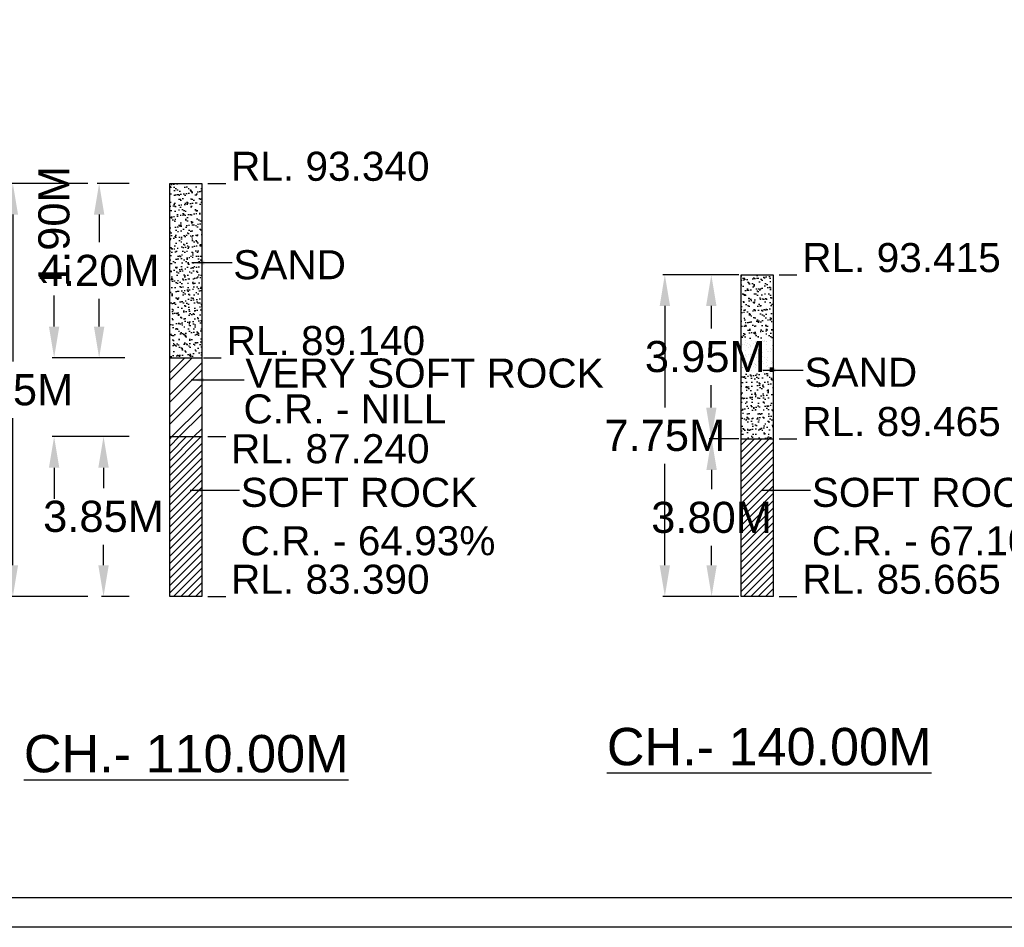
# Model space of a CAD drawing. Header units: inches. Extents: x 4599583 to 15517275, y 2817812 to 28133222499.
# Tile 68 of 95: x 5072989 to 5096717, y 28133006016 to 28133027884. Entities that reach past the tile are written whole.
import ezdxf

# ---------------------------------------------------------------- set-up
doc = ezdxf.new("R2010")
doc.units = ezdxf.units.IN
doc.header["$MEASUREMENT"] = 0
doc.linetypes.add('CENTER', pattern=[2, 1.25, -0.25, 0.25, -0.25])
for name, color, linetype in [('CENTER', 3, 'CENTER'), ('CHNGE', 31, 'Continuous'), ('DRG', 210, 'Continuous'), ('text', 7, 'Continuous')]:
    doc.layers.add(name, color=color, linetype=linetype)
doc.styles.add('ROMANS', font='arial.ttf')
doc.styles.get("Standard").update_dxf_attribs({"font": 'arial.ttf'})
doc.dimstyles.new('SANJAY', dxfattribs={"dimscale": 2.755, "dimtxt": 20000000001.9985, "dimasz": 42.0275, "dimexe": 15.388, "dimexo": 15.5775, "dimgap": 1.7375, "dimtad": 0, "dimtih": 1, "dimtoh": 1, "dimdec": 0, "dimzin": 0, "dimdsep": 46, "dimtxsty": 'Standard', "dimcen": 4000, "dimclrd": 3, "dimclre": 6, "dimclrt": 1, "dimadec": 0, "dimazin": 0, "dimtfac": 1, "dimtdec": 0, "dimtofl": 0, "dimtmove": 0, "dimatfit": 3, "dimfxl": 1, "dimtolj": 1, "dimtzin": 0, "dimarcsym": 0})
doc.dimstyles.new('Standard$0', dxfattribs={"dimtxt": 60, "dimasz": 60, "dimexe": 60, "dimexo": 60, "dimgap": 25, "dimtad": 0, "dimtih": 1, "dimtoh": 1, "dimlfac": -0.001, "dimzin": 0, "dimdsep": 46, "dimtxsty": 'ROMANS', "dimcen": 30, "dimclrd": 256, "dimclre": 256, "dimclrt": 4, "dimadec": 0, "dimazin": 0, "dimtfac": 1, "dimtix": 1, "dimtofl": 0, "dimtmove": 0, "dimatfit": 0, "dimfxl": 1, "dimtolj": 1, "dimtzin": 0, "dimlwd": -1, "dimlwe": -1, "dimarcsym": 0})
pattern_1 = [(37.5, (4790685.17, 28133439912.46), (-6.299336, 192.682377), [0, -152, 0, -170, 0, -162.5]), (7.5, (4790685.17, 28133439912.46), (176.97767, 282.21461), [0, -82, 0, -137, 0, -52.5]), (327.5, (4790562.17, 28133439912.46), (311.414186, 0.565905), [0, -50, 0, -180, 0, -235]), (317.5, (4790562.17, 28133439912.46), (300.61266, 87.76756), [0, -25, 0, -118, 0, -135])]
pattern_2 = [(45, (4790685.17, 28133439912.46), (-88.388348, 88.388348), [])]
pattern_3 = [(37.5, (4759452.38, 28133439912.46), (-6.299336, 192.682377), [0, -152, 0, -170, 0, -162.5]), (7.5, (4759452.38, 28133439912.46), (176.97767, 282.21461), [0, -82, 0, -137, 0, -52.5]), (327.5, (4759329.38, 28133439912.46), (311.414186, 0.565905), [0, -50, 0, -180, 0, -235]), (317.5, (4759329.38, 28133439912.46), (300.61266, 87.76756), [0, -25, 0, -118, 0, -135])]
pattern_4 = [(45, (4759452.38, 28133439912.46), (-265.16504, 265.16504), []), (45, (4759629.15, 28133439912.46), (-265.16504, 265.16504), [])]
pattern_5 = [(45, (4759452.38, 28133439912.46), (-88.388348, 88.388348), [])]

# ---------------------------------------------------------------- blocks, each defined once
blk = doc.blocks.new('*D48')
at = {"layer": 'Defpoints', "color": 0, "transparency": 16777216}
for p in [(5089663, 28133017788), (5090372, 28133017788), (5090372, 28133013988)]:
    blk.add_point(p, dxfattribs=at)
at = {"layer": 'DRG', "color": 4, "lineweight": -2, "transparency": 16777216}
for p, q in [((5090322, 28133017788), (5089613, 28133017788)), ((5089663, 28133017038), (5089663, 28133016571)), ((5089663, 28133014738), (5089663, 28133015205)), ((5090322, 28133013988), (5089613, 28133013988))]:
    blk.add_line(p, q, dxfattribs=at)
at = {"layer": 'DRG', "color": 4, "transparency": 16777216}
for points in [[(5089538, 28133017038), (5089788, 28133017038), (5089663, 28133017788)], [(5089538, 28133014738), (5089788, 28133014738), (5089663, 28133013988)]]:
    blk.add_solid(points, dxfattribs=at)
at = {"layer": 'DRG', "color": 6, "transparency": 16777216, "insert": (5089663, 28133015888), "char_height": 750, "attachment_point": 5, "style": 'ROMANS'}
blk.add_mtext('\\A1;3.80M', dxfattribs=at)
blk = doc.blocks.new('*D49')
at = {"layer": 'Defpoints', "color": 0, "transparency": 16777216}
for p in [(5089656, 28133021738), (5090372, 28133021738), (5090372, 28133017788)]:
    blk.add_point(p, dxfattribs=at)
at = {"layer": 'DRG', "color": 4, "lineweight": -2, "transparency": 16777216}
for p, q in [((5090322, 28133021738), (5089606, 28133021738)), ((5089656, 28133020988), (5089656, 28133020446)), ((5089656, 28133018538), (5089656, 28133019080)), ((5090322, 28133017788), (5089606, 28133017788))]:
    blk.add_line(p, q, dxfattribs=at)
at = {"layer": 'DRG', "color": 4, "transparency": 16777216}
for points in [[(5089531, 28133020988), (5089781, 28133020988), (5089656, 28133021738)], [(5089531, 28133018538), (5089781, 28133018538), (5089656, 28133017788)]]:
    blk.add_solid(points, dxfattribs=at)
at = {"layer": 'DRG', "color": 6, "transparency": 16777216, "insert": (5089656, 28133019763), "char_height": 750, "attachment_point": 5, "style": 'ROMANS'}
blk.add_mtext('\\A1;3.95M.', dxfattribs=at)
blk = doc.blocks.new('*D50')
at = {"layer": 'Defpoints', "color": 0, "transparency": 16777216}
for p in [(5088536, 28133021738), (5090372, 28133021738), (5090372, 28133013988)]:
    blk.add_point(p, dxfattribs=at)
at = {"layer": 'DRG', "color": 4, "lineweight": -2, "transparency": 16777216}
for p, q in [((5090322, 28133021738), (5088486, 28133021738)), ((5088536, 28133020988), (5088536, 28133018544)), ((5088536, 28133014738), (5088536, 28133017181)), ((5090322, 28133013988), (5088486, 28133013988))]:
    blk.add_line(p, q, dxfattribs=at)
at = {"layer": 'DRG', "color": 4, "transparency": 16777216}
for points in [[(5088411, 28133020988), (5088661, 28133020988), (5088536, 28133021738)], [(5088411, 28133014738), (5088661, 28133014738), (5088536, 28133013988)]]:
    blk.add_solid(points, dxfattribs=at)
at = {"layer": 'DRG', "color": 6, "transparency": 16777216, "insert": (5088536, 28133017863), "char_height": 750, "attachment_point": 5, "style": 'ROMANS'}
blk.add_mtext('\\A1;7.75M', dxfattribs=at)
blk = doc.blocks.new('*D54')
at = {"layer": 'Defpoints', "color": 0, "transparency": 16777216}
for p in [(5075009, 28133017838), (5075677, 28133017838), (5075677, 28133013988)]:
    blk.add_point(p, dxfattribs=at)
at = {"layer": 'DRG', "color": 4, "lineweight": -2, "transparency": 16777216}
for p, q in [((5075627, 28133017838), (5074959, 28133017838)), ((5075009, 28133017088), (5075009, 28133016596)), ((5075009, 28133014738), (5075009, 28133015230)), ((5075627, 28133013988), (5074959, 28133013988))]:
    blk.add_line(p, q, dxfattribs=at)
at = {"layer": 'DRG', "color": 4, "transparency": 16777216}
for points in [[(5074884, 28133017088), (5075134, 28133017088), (5075009, 28133017838)], [(5074884, 28133014738), (5075134, 28133014738), (5075009, 28133013988)]]:
    blk.add_solid(points, dxfattribs=at)
at = {"layer": 'DRG', "color": 6, "transparency": 16777216, "insert": (5075009, 28133015913), "char_height": 750, "attachment_point": 5, "style": 'ROMANS'}
blk.add_mtext('\\A1;3.85M', dxfattribs=at)
blk = doc.blocks.new('*D55')
at = {"layer": 'Defpoints', "color": 0, "transparency": 16777216}
for p in [(5073818, 28133019738), (5075570, 28133019738), (5075677, 28133017838)]:
    blk.add_point(p, dxfattribs=at)
at = {"layer": 'DRG', "color": 4, "lineweight": -2, "transparency": 16777216}
for p, q in [((5073818, 28133020488), (5073818, 28133021238)), ((5075520, 28133019738), (5073768, 28133019738)), ((5075627, 28133017838), (5073768, 28133017838)), ((5073818, 28133017088), (5073818, 28133016338))]:
    blk.add_line(p, q, dxfattribs=at)
at = {"layer": 'DRG', "color": 4, "transparency": 16777216}
for points in [[(5073693, 28133020488), (5073943, 28133020488), (5073818, 28133019738)], [(5073693, 28133017088), (5073943, 28133017088), (5073818, 28133017838)]]:
    blk.add_solid(points, dxfattribs=at)
at = {"layer": 'DRG', "color": 6, "transparency": 16777216, "insert": (5073818, 28133022897), "char_height": 750, "attachment_point": 5, "rotation": 90, "style": 'ROMANS'}
blk.add_mtext('\\A1;1.90M', dxfattribs=at)
blk = doc.blocks.new('*D56')
at = {"layer": 'Defpoints', "color": 0, "transparency": 16777216}
for p in [(5074903, 28133023938), (5075677, 28133023938), (5075570, 28133019738)]:
    blk.add_point(p, dxfattribs=at)
at = {"layer": 'DRG', "color": 4, "lineweight": -2, "transparency": 16777216}
for p, q in [((5075627, 28133023938), (5074853, 28133023938)), ((5074903, 28133023188), (5074903, 28133022521)), ((5074903, 28133020488), (5074903, 28133021155)), ((5075520, 28133019738), (5074853, 28133019738))]:
    blk.add_line(p, q, dxfattribs=at)
at = {"layer": 'DRG', "color": 4, "transparency": 16777216}
for points in [[(5074778, 28133023188), (5075028, 28133023188), (5074903, 28133023938)], [(5074778, 28133020488), (5075028, 28133020488), (5074903, 28133019738)]]:
    blk.add_solid(points, dxfattribs=at)
at = {"layer": 'DRG', "color": 6, "transparency": 16777216, "insert": (5074903, 28133021838), "char_height": 750, "attachment_point": 5, "style": 'ROMANS'}
blk.add_mtext('\\A1;4.20M', dxfattribs=at)
blk = doc.blocks.new('*D57')
at = {"layer": 'Defpoints', "color": 0, "transparency": 16777216}
for p in [(5072824, 28133023938), (5074682, 28133023938), (5074682, 28133013988)]:
    blk.add_point(p, dxfattribs=at)
at = {"layer": 'DRG', "color": 4, "lineweight": -2, "transparency": 16777216}
for p, q in [((5074632, 28133023938), (5072774, 28133023938)), ((5072824, 28133023188), (5072824, 28133019646)), ((5072824, 28133014738), (5072824, 28133018280)), ((5074632, 28133013988), (5072774, 28133013988))]:
    blk.add_line(p, q, dxfattribs=at)
at = {"layer": 'DRG', "color": 4, "transparency": 16777216}
for points in [[(5072699, 28133023188), (5072949, 28133023188), (5072824, 28133023938)], [(5072699, 28133014738), (5072949, 28133014738), (5072824, 28133013988)]]:
    blk.add_solid(points, dxfattribs=at)
at = {"layer": 'DRG', "color": 6, "transparency": 16777216, "insert": (5072824, 28133018963), "char_height": 750, "attachment_point": 5, "style": 'ROMANS'}
blk.add_mtext('\\A1;9.95M', dxfattribs=at)
blk = doc.blocks.new('*D138')
at = {"layer": 'Defpoints', "color": 0, "transparency": 16777216}
for p in [(5089663, 28133017788), (5090372, 28133017788), (5090372, 28133013988)]:
    blk.add_point(p, dxfattribs=at)
at = {"layer": 'DRG', "color": 4, "lineweight": -2, "transparency": 16777216}
for p, q in [((5090322, 28133017788), (5089613, 28133017788)), ((5089663, 28133017038), (5089663, 28133016571)), ((5089663, 28133014738), (5089663, 28133015205)), ((5090322, 28133013988), (5089613, 28133013988))]:
    blk.add_line(p, q, dxfattribs=at)
at = {"layer": 'DRG', "color": 4, "transparency": 16777216}
for points in [[(5089538, 28133017038), (5089788, 28133017038), (5089663, 28133017788)], [(5089538, 28133014738), (5089788, 28133014738), (5089663, 28133013988)]]:
    blk.add_solid(points, dxfattribs=at)
at = {"layer": 'DRG', "color": 6, "transparency": 16777216, "insert": (5089663, 28133015888), "char_height": 750, "attachment_point": 5, "style": 'ROMANS'}
blk.add_mtext('\\A1;3.80M', dxfattribs=at)
blk = doc.blocks.new('*D139')
at = {"layer": 'Defpoints', "color": 0, "transparency": 16777216}
for p in [(5089656, 28133021738), (5090372, 28133021738), (5090372, 28133017788)]:
    blk.add_point(p, dxfattribs=at)
at = {"layer": 'DRG', "color": 4, "lineweight": -2, "transparency": 16777216}
for p, q in [((5090322, 28133021738), (5089606, 28133021738)), ((5089656, 28133020988), (5089656, 28133020446)), ((5089656, 28133018538), (5089656, 28133019080)), ((5090322, 28133017788), (5089606, 28133017788))]:
    blk.add_line(p, q, dxfattribs=at)
at = {"layer": 'DRG', "color": 4, "transparency": 16777216}
for points in [[(5089531, 28133020988), (5089781, 28133020988), (5089656, 28133021738)], [(5089531, 28133018538), (5089781, 28133018538), (5089656, 28133017788)]]:
    blk.add_solid(points, dxfattribs=at)
at = {"layer": 'DRG', "color": 6, "transparency": 16777216, "insert": (5089656, 28133019763), "char_height": 750, "attachment_point": 5, "style": 'ROMANS'}
blk.add_mtext('\\A1;3.95M.', dxfattribs=at)
blk = doc.blocks.new('*D140')
at = {"layer": 'Defpoints', "color": 0, "transparency": 16777216}
for p in [(5088536, 28133021738), (5090372, 28133021738), (5090372, 28133013988)]:
    blk.add_point(p, dxfattribs=at)
at = {"layer": 'DRG', "color": 4, "lineweight": -2, "transparency": 16777216}
for p, q in [((5090322, 28133021738), (5088486, 28133021738)), ((5088536, 28133020988), (5088536, 28133018544)), ((5088536, 28133014738), (5088536, 28133017181)), ((5090322, 28133013988), (5088486, 28133013988))]:
    blk.add_line(p, q, dxfattribs=at)
at = {"layer": 'DRG', "color": 4, "transparency": 16777216}
for points in [[(5088411, 28133020988), (5088661, 28133020988), (5088536, 28133021738)], [(5088411, 28133014738), (5088661, 28133014738), (5088536, 28133013988)]]:
    blk.add_solid(points, dxfattribs=at)
at = {"layer": 'DRG', "color": 6, "transparency": 16777216, "insert": (5088536, 28133017863), "char_height": 750, "attachment_point": 5, "style": 'ROMANS'}
blk.add_mtext('\\A1;7.75M', dxfattribs=at)
blk = doc.blocks.new('*D144')
at = {"layer": 'Defpoints', "color": 0, "transparency": 16777216}
for p in [(5075009, 28133017838), (5075677, 28133017838), (5075677, 28133013988)]:
    blk.add_point(p, dxfattribs=at)
at = {"layer": 'DRG', "color": 4, "lineweight": -2, "transparency": 16777216}
for p, q in [((5075627, 28133017838), (5074959, 28133017838)), ((5075009, 28133017088), (5075009, 28133016596)), ((5075009, 28133014738), (5075009, 28133015230)), ((5075627, 28133013988), (5074959, 28133013988))]:
    blk.add_line(p, q, dxfattribs=at)
at = {"layer": 'DRG', "color": 4, "transparency": 16777216}
for points in [[(5074884, 28133017088), (5075134, 28133017088), (5075009, 28133017838)], [(5074884, 28133014738), (5075134, 28133014738), (5075009, 28133013988)]]:
    blk.add_solid(points, dxfattribs=at)
at = {"layer": 'DRG', "color": 6, "transparency": 16777216, "insert": (5075009, 28133015913), "char_height": 750, "attachment_point": 5, "style": 'ROMANS'}
blk.add_mtext('\\A1;3.85M', dxfattribs=at)
blk = doc.blocks.new('*D145')
at = {"layer": 'Defpoints', "color": 0, "transparency": 16777216}
for p in [(5073818, 28133019738), (5075570, 28133019738), (5075677, 28133017838)]:
    blk.add_point(p, dxfattribs=at)
at = {"layer": 'DRG', "color": 4, "lineweight": -2, "transparency": 16777216}
for p, q in [((5073818, 28133020488), (5073818, 28133021238)), ((5075520, 28133019738), (5073768, 28133019738)), ((5075627, 28133017838), (5073768, 28133017838)), ((5073818, 28133017088), (5073818, 28133016338))]:
    blk.add_line(p, q, dxfattribs=at)
at = {"layer": 'DRG', "color": 4, "transparency": 16777216}
for points in [[(5073693, 28133020488), (5073943, 28133020488), (5073818, 28133019738)], [(5073693, 28133017088), (5073943, 28133017088), (5073818, 28133017838)]]:
    blk.add_solid(points, dxfattribs=at)
at = {"layer": 'DRG', "color": 6, "transparency": 16777216, "insert": (5073818, 28133022897), "char_height": 750, "attachment_point": 5, "rotation": 90, "style": 'ROMANS'}
blk.add_mtext('\\A1;1.90M', dxfattribs=at)
blk = doc.blocks.new('*D146')
at = {"layer": 'Defpoints', "color": 0, "transparency": 16777216}
for p in [(5074903, 28133023938), (5075677, 28133023938), (5075570, 28133019738)]:
    blk.add_point(p, dxfattribs=at)
at = {"layer": 'DRG', "color": 4, "lineweight": -2, "transparency": 16777216}
for p, q in [((5075627, 28133023938), (5074853, 28133023938)), ((5074903, 28133023188), (5074903, 28133022521)), ((5074903, 28133020488), (5074903, 28133021155)), ((5075520, 28133019738), (5074853, 28133019738))]:
    blk.add_line(p, q, dxfattribs=at)
at = {"layer": 'DRG', "color": 4, "transparency": 16777216}
for points in [[(5074778, 28133023188), (5075028, 28133023188), (5074903, 28133023938)], [(5074778, 28133020488), (5075028, 28133020488), (5074903, 28133019738)]]:
    blk.add_solid(points, dxfattribs=at)
at = {"layer": 'DRG', "color": 6, "transparency": 16777216, "insert": (5074903, 28133021838), "char_height": 750, "attachment_point": 5, "style": 'ROMANS'}
blk.add_mtext('\\A1;4.20M', dxfattribs=at)
blk = doc.blocks.new('*D147')
at = {"layer": 'Defpoints', "color": 0, "transparency": 16777216}
for p in [(5072824, 28133023938), (5074682, 28133023938), (5074682, 28133013988)]:
    blk.add_point(p, dxfattribs=at)
at = {"layer": 'DRG', "color": 4, "lineweight": -2, "transparency": 16777216}
for p, q in [((5074632, 28133023938), (5072774, 28133023938)), ((5072824, 28133023188), (5072824, 28133019646)), ((5072824, 28133014738), (5072824, 28133018280)), ((5074632, 28133013988), (5072774, 28133013988))]:
    blk.add_line(p, q, dxfattribs=at)
at = {"layer": 'DRG', "color": 4, "transparency": 16777216}
for points in [[(5072699, 28133023188), (5072949, 28133023188), (5072824, 28133023938)], [(5072699, 28133014738), (5072949, 28133014738), (5072824, 28133013988)]]:
    blk.add_solid(points, dxfattribs=at)
at = {"layer": 'DRG', "color": 6, "transparency": 16777216, "insert": (5072824, 28133018963), "char_height": 750, "attachment_point": 5, "style": 'ROMANS'}
blk.add_mtext('\\A1;9.95M', dxfattribs=at)
blk = doc.blocks.new('*D183')
at = {"layer": 'Defpoints', "color": 0, "transparency": 16777216}
for p in [(5089663, 28133017788), (5090372, 28133017788), (5090372, 28133013988)]:
    blk.add_point(p, dxfattribs=at)
at = {"layer": 'DRG', "color": 4, "lineweight": -2, "transparency": 16777216}
for p, q in [((5090322, 28133017788), (5089613, 28133017788)), ((5089663, 28133017038), (5089663, 28133016571)), ((5089663, 28133014738), (5089663, 28133015205)), ((5090322, 28133013988), (5089613, 28133013988))]:
    blk.add_line(p, q, dxfattribs=at)
at = {"layer": 'DRG', "color": 4, "transparency": 16777216}
for points in [[(5089538, 28133017038), (5089788, 28133017038), (5089663, 28133017788)], [(5089538, 28133014738), (5089788, 28133014738), (5089663, 28133013988)]]:
    blk.add_solid(points, dxfattribs=at)
at = {"layer": 'DRG', "color": 6, "transparency": 16777216, "insert": (5089663, 28133015888), "char_height": 750, "attachment_point": 5, "style": 'ROMANS'}
blk.add_mtext('\\A1;3.80M', dxfattribs=at)
blk = doc.blocks.new('*D184')
at = {"layer": 'Defpoints', "color": 0, "transparency": 16777216}
for p in [(5089656, 28133021738), (5090372, 28133021738), (5090372, 28133017788)]:
    blk.add_point(p, dxfattribs=at)
at = {"layer": 'DRG', "color": 4, "lineweight": -2, "transparency": 16777216}
for p, q in [((5090322, 28133021738), (5089606, 28133021738)), ((5089656, 28133020988), (5089656, 28133020446)), ((5089656, 28133018538), (5089656, 28133019080)), ((5090322, 28133017788), (5089606, 28133017788))]:
    blk.add_line(p, q, dxfattribs=at)
at = {"layer": 'DRG', "color": 4, "transparency": 16777216}
for points in [[(5089531, 28133020988), (5089781, 28133020988), (5089656, 28133021738)], [(5089531, 28133018538), (5089781, 28133018538), (5089656, 28133017788)]]:
    blk.add_solid(points, dxfattribs=at)
at = {"layer": 'DRG', "color": 6, "transparency": 16777216, "insert": (5089656, 28133019763), "char_height": 750, "attachment_point": 5, "style": 'ROMANS'}
blk.add_mtext('\\A1;3.95M.', dxfattribs=at)
blk = doc.blocks.new('*D185')
at = {"layer": 'Defpoints', "color": 0, "transparency": 16777216}
for p in [(5088536, 28133021738), (5090372, 28133021738), (5090372, 28133013988)]:
    blk.add_point(p, dxfattribs=at)
at = {"layer": 'DRG', "color": 4, "lineweight": -2, "transparency": 16777216}
for p, q in [((5090322, 28133021738), (5088486, 28133021738)), ((5088536, 28133020988), (5088536, 28133018544)), ((5088536, 28133014738), (5088536, 28133017181)), ((5090322, 28133013988), (5088486, 28133013988))]:
    blk.add_line(p, q, dxfattribs=at)
at = {"layer": 'DRG', "color": 4, "transparency": 16777216}
for points in [[(5088411, 28133020988), (5088661, 28133020988), (5088536, 28133021738)], [(5088411, 28133014738), (5088661, 28133014738), (5088536, 28133013988)]]:
    blk.add_solid(points, dxfattribs=at)
at = {"layer": 'DRG', "color": 6, "transparency": 16777216, "insert": (5088536, 28133017863), "char_height": 750, "attachment_point": 5, "style": 'ROMANS'}
blk.add_mtext('\\A1;7.75M', dxfattribs=at)
blk = doc.blocks.new('*D189')
at = {"layer": 'Defpoints', "color": 0, "transparency": 16777216}
for p in [(5075009, 28133017838), (5075677, 28133017838), (5075677, 28133013988)]:
    blk.add_point(p, dxfattribs=at)
at = {"layer": 'DRG', "color": 4, "lineweight": -2, "transparency": 16777216}
for p, q in [((5075627, 28133017838), (5074959, 28133017838)), ((5075009, 28133017088), (5075009, 28133016596)), ((5075009, 28133014738), (5075009, 28133015230)), ((5075627, 28133013988), (5074959, 28133013988))]:
    blk.add_line(p, q, dxfattribs=at)
at = {"layer": 'DRG', "color": 4, "transparency": 16777216}
for points in [[(5074884, 28133017088), (5075134, 28133017088), (5075009, 28133017838)], [(5074884, 28133014738), (5075134, 28133014738), (5075009, 28133013988)]]:
    blk.add_solid(points, dxfattribs=at)
at = {"layer": 'DRG', "color": 6, "transparency": 16777216, "insert": (5075009, 28133015913), "char_height": 750, "attachment_point": 5, "style": 'ROMANS'}
blk.add_mtext('\\A1;3.85M', dxfattribs=at)
blk = doc.blocks.new('*D190')
at = {"layer": 'Defpoints', "color": 0, "transparency": 16777216}
for p in [(5073818, 28133019738), (5075570, 28133019738), (5075677, 28133017838)]:
    blk.add_point(p, dxfattribs=at)
at = {"layer": 'DRG', "color": 4, "lineweight": -2, "transparency": 16777216}
for p, q in [((5073818, 28133020488), (5073818, 28133021238)), ((5075520, 28133019738), (5073768, 28133019738)), ((5075627, 28133017838), (5073768, 28133017838)), ((5073818, 28133017088), (5073818, 28133016338))]:
    blk.add_line(p, q, dxfattribs=at)
at = {"layer": 'DRG', "color": 4, "transparency": 16777216}
for points in [[(5073693, 28133020488), (5073943, 28133020488), (5073818, 28133019738)], [(5073693, 28133017088), (5073943, 28133017088), (5073818, 28133017838)]]:
    blk.add_solid(points, dxfattribs=at)
at = {"layer": 'DRG', "color": 6, "transparency": 16777216, "insert": (5073818, 28133022897), "char_height": 750, "attachment_point": 5, "rotation": 90, "style": 'ROMANS'}
blk.add_mtext('\\A1;1.90M', dxfattribs=at)
blk = doc.blocks.new('*D191')
at = {"layer": 'Defpoints', "color": 0, "transparency": 16777216}
for p in [(5074903, 28133023938), (5075677, 28133023938), (5075570, 28133019738)]:
    blk.add_point(p, dxfattribs=at)
at = {"layer": 'DRG', "color": 4, "lineweight": -2, "transparency": 16777216}
for p, q in [((5075627, 28133023938), (5074853, 28133023938)), ((5074903, 28133023188), (5074903, 28133022521)), ((5074903, 28133020488), (5074903, 28133021155)), ((5075520, 28133019738), (5074853, 28133019738))]:
    blk.add_line(p, q, dxfattribs=at)
at = {"layer": 'DRG', "color": 4, "transparency": 16777216}
for points in [[(5074778, 28133023188), (5075028, 28133023188), (5074903, 28133023938)], [(5074778, 28133020488), (5075028, 28133020488), (5074903, 28133019738)]]:
    blk.add_solid(points, dxfattribs=at)
at = {"layer": 'DRG', "color": 6, "transparency": 16777216, "insert": (5074903, 28133021838), "char_height": 750, "attachment_point": 5, "style": 'ROMANS'}
blk.add_mtext('\\A1;4.20M', dxfattribs=at)
blk = doc.blocks.new('*D192')
at = {"layer": 'Defpoints', "color": 0, "transparency": 16777216}
for p in [(5072824, 28133023938), (5074682, 28133023938), (5074682, 28133013988)]:
    blk.add_point(p, dxfattribs=at)
at = {"layer": 'DRG', "color": 4, "lineweight": -2, "transparency": 16777216}
for p, q in [((5074632, 28133023938), (5072774, 28133023938)), ((5072824, 28133023188), (5072824, 28133019646)), ((5072824, 28133014738), (5072824, 28133018280)), ((5074632, 28133013988), (5072774, 28133013988))]:
    blk.add_line(p, q, dxfattribs=at)
at = {"layer": 'DRG', "color": 4, "transparency": 16777216}
for points in [[(5072699, 28133023188), (5072949, 28133023188), (5072824, 28133023938)], [(5072699, 28133014738), (5072949, 28133014738), (5072824, 28133013988)]]:
    blk.add_solid(points, dxfattribs=at)
at = {"layer": 'DRG', "color": 6, "transparency": 16777216, "insert": (5072824, 28133018963), "char_height": 750, "attachment_point": 5, "style": 'ROMANS'}
blk.add_mtext('\\A1;9.95M', dxfattribs=at)

msp = doc.modelspace()

# ---------------------------------------------------------------- hatches: boundary and pattern name
at = {"layer": 'text'}
h = msp.add_hatch(dxfattribs=at)
h.set_pattern_fill('AR-SAND', color=0, scale=100, style=0)
h.set_pattern_definition(pattern_3)
h.paths.add_polyline_path([(5076606.89, 28133019737.846), (5077379.019, 28133019737.846), (5077379.019, 28133023937.846), (5076606.89, 28133023937.846)])
h = msp.add_hatch(dxfattribs=at)
h.set_pattern_fill('AR-SAND', color=0, scale=100, style=0)
h.set_pattern_definition(pattern_3)
h.paths.add_polyline_path([(5076606.89, 28133019737.846), (5077379.019, 28133019737.846), (5077379.019, 28133023937.846), (5076606.89, 28133023937.846)])
h = msp.add_hatch(dxfattribs=at)
h.set_pattern_fill('AR-SAND', color=0, scale=100, style=0)
h.set_pattern_definition(pattern_3)
h.paths.add_polyline_path([(5076606.89, 28133019737.846), (5077379.019, 28133019737.846), (5077379.019, 28133023937.846), (5076606.89, 28133023937.846)])
h = msp.add_hatch(dxfattribs=at)
h.set_pattern_fill('AR-SAND', color=0, scale=100, style=0)
h.set_pattern_definition(pattern_1)
h.paths.add_polyline_path([(5091144.324, 28133021737.846), (5090372.195, 28133021737.846), (5090372.195, 28133017787.846), (5091144.324, 28133017787.846)])
h = msp.add_hatch(dxfattribs=at)
h.set_pattern_fill('AR-SAND', color=0, scale=100, style=0)
h.set_pattern_definition(pattern_1)
h.paths.add_polyline_path([(5091144.324, 28133021737.846), (5090372.195, 28133021737.846), (5090372.195, 28133017787.846), (5091144.324, 28133017787.846)])
h = msp.add_hatch(dxfattribs=at)
h.set_pattern_fill('AR-SAND', color=0, scale=100, style=0)
h.set_pattern_definition(pattern_1)
h.paths.add_polyline_path([(5091144.324, 28133021737.846), (5090372.195, 28133021737.846), (5090372.195, 28133017787.846), (5091144.324, 28133017787.846)])
h = msp.add_hatch(dxfattribs=at)
h.set_pattern_fill('ANSI32', color=0, scale=1000, style=0)
h.set_pattern_definition(pattern_4)
h.paths.add_polyline_path([(5076606.89, 28133017837.846), (5077379.019, 28133017837.846), (5077379.019, 28133019737.846), (5076606.89, 28133019737.846)])
h = msp.add_hatch(dxfattribs=at)
h.set_pattern_fill('ANSI32', color=0, scale=1000, style=0)
h.set_pattern_definition(pattern_4)
h.paths.add_polyline_path([(5076606.89, 28133017837.846), (5077379.019, 28133017837.846), (5077379.019, 28133019737.846), (5076606.89, 28133019737.846)])
h = msp.add_hatch(dxfattribs=at)
h.set_pattern_fill('ANSI32', color=0, scale=1000, style=0)
h.set_pattern_definition(pattern_4)
h.paths.add_polyline_path([(5076606.89, 28133017837.846), (5077379.019, 28133017837.846), (5077379.019, 28133019737.846), (5076606.89, 28133019737.846)])
h = msp.add_hatch(dxfattribs=at)
h.set_pattern_fill('ANSI31', color=0, scale=1000, style=0)
h.set_pattern_definition(pattern_5)
h.paths.add_polyline_path([(5076606.89, 28133013987.846), (5077379.019, 28133013987.846), (5077379.019, 28133017837.846), (5076606.89, 28133017837.846)])
h = msp.add_hatch(dxfattribs=at)
h.set_pattern_fill('ANSI31', color=0, scale=1000, style=0)
h.set_pattern_definition(pattern_5)
h.paths.add_polyline_path([(5076606.89, 28133013987.846), (5077379.019, 28133013987.846), (5077379.019, 28133017837.846), (5076606.89, 28133017837.846)])
h = msp.add_hatch(dxfattribs=at)
h.set_pattern_fill('ANSI31', color=0, scale=1000, style=0)
h.set_pattern_definition(pattern_5)
h.paths.add_polyline_path([(5076606.89, 28133013987.846), (5077379.019, 28133013987.846), (5077379.019, 28133017837.846), (5076606.89, 28133017837.846)])
h = msp.add_hatch(dxfattribs=at)
h.set_pattern_fill('ANSI31', color=0, scale=1000, style=0)
h.set_pattern_definition(pattern_2)
h.paths.add_polyline_path([(5091144.324, 28133017787.846), (5090372.195, 28133017787.846), (5090372.195, 28133013987.846), (5091144.324, 28133013987.846)])
h = msp.add_hatch(dxfattribs=at)
h.set_pattern_fill('ANSI31', color=0, scale=1000, style=0)
h.set_pattern_definition(pattern_2)
h.paths.add_polyline_path([(5091144.324, 28133017787.846), (5090372.195, 28133017787.846), (5090372.195, 28133013987.846), (5091144.324, 28133013987.846)])
h = msp.add_hatch(dxfattribs=at)
h.set_pattern_fill('ANSI31', color=0, scale=1000, style=0)
h.set_pattern_definition(pattern_2)
h.paths.add_polyline_path([(5091144.324, 28133017787.846), (5090372.195, 28133017787.846), (5090372.195, 28133013987.846), (5091144.324, 28133013987.846)])

# ---------------------------------------------------------------- linework, layer by layer
at = {"layer": 'CENTER', "color": 0, "linetype": 'Continuous'}
msp.add_lwpolyline([(4858424.256, 28133213744.234), (5176630.692, 28133213744.234), (5176630.692, 28133006016.324), (4858424.256, 28133006016.324)], close=True, dxfattribs=at)
msp.add_lwpolyline([(4858424.256, 28133213744.234), (5176630.692, 28133213744.234), (5176630.692, 28133006016.324), (4858424.256, 28133006016.324)], close=True, dxfattribs=at)
msp.add_lwpolyline([(4858424.256, 28133213744.234), (5176630.692, 28133213744.234), (5176630.692, 28133006016.324), (4858424.256, 28133006016.324)], close=True, dxfattribs=at)
at = {"layer": 'CHNGE', "color": 50}
msp.add_lwpolyline([(4859134.88, 28133213033.61), (5175920.068, 28133213033.61), (5175920.068, 28133006726.948), (4859134.88, 28133006726.948)], close=True, dxfattribs=at)
msp.add_lwpolyline([(4859134.88, 28133213033.61), (5175920.068, 28133213033.61), (5175920.068, 28133006726.948), (4859134.88, 28133006726.948)], close=True, dxfattribs=at)
msp.add_lwpolyline([(4859134.88, 28133213033.61), (5175920.068, 28133213033.61), (5175920.068, 28133006726.948), (4859134.88, 28133006726.948)], close=True, dxfattribs=at)
at = {"layer": 'text', "color": 0}
for points in [[(5076606.89, 28133023937.846), (5077379.019, 28133023937.846), (5077379.019, 28133013987.846), (5076606.89, 28133013987.846)], [(5076606.89, 28133023937.846), (5077379.019, 28133023937.846), (5077379.019, 28133013987.846), (5076606.89, 28133013987.846)], [(5076606.89, 28133023937.846), (5077379.019, 28133023937.846), (5077379.019, 28133013987.846), (5076606.89, 28133013987.846)], [(5090372.195, 28133021737.846), (5091144.324, 28133021737.846), (5091144.324, 28133013987.846), (5090372.195, 28133013987.846)], [(5090372.195, 28133021737.846), (5091144.324, 28133021737.846), (5091144.324, 28133013987.846), (5090372.195, 28133013987.846)], [(5090372.195, 28133021737.846), (5091144.324, 28133021737.846), (5091144.324, 28133013987.846), (5090372.195, 28133013987.846)]]:
    msp.add_lwpolyline(points, close=True, dxfattribs=at)
for points in [[(5077525.637, 28133023937.846), (5077952.542, 28133023937.846)], [(5077525.637, 28133023937.846), (5077952.542, 28133023937.846)], [(5077525.637, 28133023937.846), (5077952.542, 28133023937.846)], [(5091290.941, 28133021737.846), (5091717.846, 28133021737.846)], [(5091290.941, 28133021737.846), (5091717.846, 28133021737.846)], [(5091290.941, 28133021737.846), (5091717.846, 28133021737.846)], [(5076606.89, 28133019737.846), (5077379.019, 28133019737.846)], [(5076606.89, 28133019737.846), (5077379.019, 28133019737.846)], [(5076606.89, 28133019737.846), (5077379.019, 28133019737.846)], [(5077419.089, 28133019737.846), (5077845.993, 28133019737.846)], [(5077419.089, 28133019737.846), (5077845.993, 28133019737.846)], [(5077419.089, 28133019737.846), (5077845.993, 28133019737.846)], [(5076606.89, 28133017837.846), (5077379.019, 28133017837.846)], [(5076606.89, 28133017837.846), (5077379.019, 28133017837.846)], [(5076606.89, 28133017837.846), (5077379.019, 28133017837.846)], [(5077525.637, 28133017837.846), (5077952.542, 28133017837.846)], [(5077525.637, 28133017837.846), (5077952.542, 28133017837.846)], [(5077525.637, 28133017837.846), (5077952.542, 28133017837.846)], [(5090372.195, 28133017787.846), (5091144.324, 28133017787.846)], [(5090372.195, 28133017787.846), (5091144.324, 28133017787.846)], [(5090372.195, 28133017787.846), (5091144.324, 28133017787.846)], [(5091290.941, 28133017787.846), (5091717.846, 28133017787.846)], [(5091290.941, 28133017787.846), (5091717.846, 28133017787.846)], [(5091290.941, 28133017787.846), (5091717.846, 28133017787.846)], [(5077525.637, 28133013987.846), (5077952.542, 28133013987.846)], [(5077525.637, 28133013987.846), (5077952.542, 28133013987.846)], [(5077525.637, 28133013987.846), (5077952.542, 28133013987.846)], [(5091290.941, 28133013987.846), (5091717.846, 28133013987.846)], [(5091290.941, 28133013987.846), (5091717.846, 28133013987.846)], [(5091290.941, 28133013987.846), (5091717.846, 28133013987.846)]]:
    msp.add_lwpolyline(points, dxfattribs=at)

# ---------------------------------------------------------------- texts
at = {"layer": 'text', "color": 50, "style": 'ROMANS'}
for s, p in [('VERY SOFT ROCK', (5078425.77, 28133019019.317)), ('VERY SOFT ROCK', (5078425.77, 28133019019.317)), ('VERY SOFT ROCK', (5078425.77, 28133019019.317)), ('C.R. - NILL', (5078381.364, 28133018155.713)), ('C.R. - NILL', (5078381.364, 28133018155.713)), ('C.R. - NILL', (5078381.364, 28133018155.713))]:
    msp.add_text(s, height=700, dxfattribs=at).set_placement(p)
at = {"layer": 'text', "color": 50, "char_height": 700, "width": 7312.62692, "attachment_point": 1, "style": 'ROMANS'}
for s, insert in [('RL. 93.340', (5078082.17, 28133024702.076)), ('RL. 93.340', (5078082.17, 28133024702.076)), ('RL. 93.340', (5078082.17, 28133024702.076)), ('SAND', (5078135.49, 28133022330.431)), ('SAND', (5078135.49, 28133022330.431)), ('SAND', (5078135.49, 28133022330.431)), ('RL. 93.415', (5091847.474, 28133022502.076)), ('RL. 93.415', (5091847.474, 28133022502.076)), ('RL. 93.415', (5091847.474, 28133022502.076)), ('RL. 89.140', (5077975.622, 28133020502.076)), ('RL. 89.140', (5077975.622, 28133020502.076)), ('RL. 89.140', (5077975.622, 28133020502.076)), ('SAND', (5091900.794, 28133019738.718)), ('SAND', (5091900.794, 28133019738.718)), ('SAND', (5091900.794, 28133019738.718)), ('RL. 89.465', (5091847.474, 28133018552.076)), ('RL. 89.465', (5091847.474, 28133018552.076)), ('RL. 89.465', (5091847.474, 28133018552.076)), ('RL. 87.240', (5078082.17, 28133017897.239)), ('RL. 87.240', (5078082.17, 28133017897.239)), ('RL. 87.240', (5078082.17, 28133017897.239)), ('SOFT ROCK\\PC.R. - 64.93%', (5078312.242, 28133016846.074)), ('SOFT ROCK\\PC.R. - 64.93%', (5078312.242, 28133016846.074)), ('SOFT ROCK\\PC.R. - 64.93%', (5078312.242, 28133016846.074)), ('SOFT ROCK\\PC.R. - 67.10%', (5092077.547, 28133016846.074)), ('SOFT ROCK\\PC.R. - 67.10%', (5092077.547, 28133016846.074)), ('SOFT ROCK\\PC.R. - 67.10%', (5092077.547, 28133016846.074)), ('RL. 83.390', (5078082.17, 28133014752.076)), ('RL. 83.390', (5078082.17, 28133014752.076)), ('RL. 83.390', (5078082.17, 28133014752.076)), ('RL. 85.665', (5091847.474, 28133014752.076)), ('RL. 85.665', (5091847.474, 28133014752.076)), ('RL. 85.665', (5091847.474, 28133014752.076))]:
    msp.add_mtext(s, dxfattribs=dict(at, insert=insert))
at = {"layer": 'text', "color": 6, "char_height": 900, "attachment_point": 1, "style": 'ROMANS'}
for s, insert in [('\\pxqc;{\\LCH.- 140.00M }', (5085572.896, 28133010820.535)), ('\\pxqc;{\\LCH.- 140.00M }', (5085572.896, 28133010820.535)), ('\\pxqc;{\\LCH.- 140.00M }', (5085572.896, 28133010820.535)), ('\\pxqc;{\\LCH.- 110.00M}', (5071523.107, 28133010650.035)), ('\\pxqc;{\\LCH.- 110.00M}', (5071523.107, 28133010650.035)), ('\\pxqc;{\\LCH.- 110.00M}', (5071523.107, 28133010650.035))]:
    msp.add_mtext_dynamic_manual_height_columns(s, width=10955.96493, gutter_width=3000, heights=[0], dxfattribs=dict(at, insert=insert))

# ---------------------------------------------------------------- dimensions: what is measured, and where the dimension line sits
at = {"layer": 'DRG'}
for base, p1, p2, text, picture, middle in [((5073818.447, 28133019737.846), (5075676.866, 28133017837.846), (5075570.318, 28133019737.846), '1.90M', '*D55', (5073818.447, 28133022897.157)), ((5073818.447, 28133019737.846), (5075676.866, 28133017837.846), (5075570.318, 28133019737.846), '1.90M', '*D145', (5073818.447, 28133022897.157)), ((5073818.447, 28133019737.846), (5075676.866, 28133017837.846), (5075570.318, 28133019737.846), '1.90M', '*D190', (5073818.447, 28133022897.157)), ((5089663.31, 28133017787.846), (5090372.195, 28133013987.846), (5090372.195, 28133017787.846), '3.80M', '*D48', (5089663.31, 28133015887.846)), ((5089663.31, 28133017787.846), (5090372.195, 28133013987.846), (5090372.195, 28133017787.846), '3.80M', '*D138', (5089663.31, 28133015887.846)), ((5089663.31, 28133017787.846), (5090372.195, 28133013987.846), (5090372.195, 28133017787.846), '3.80M', '*D183', (5089663.31, 28133015887.846))]:
    dim = msp.add_linear_dim(base=base, p1=p1, p2=p2, angle=90, text=text, dimstyle='Standard$0', override={"dimscale": 1, "dimtxt": 750, "dimasz": 750, "dimexe": 50, "dimexo": 50, "dimgap": 300, "dimtoh": 0, "dimtxsty": 'ROMANS', "dimsah": 1, "dimcen": 0.09, "dimdle": 0, "dimclrd": 4, "dimclre": 4, "dimclrt": 6, "dimtm": 0, "dimlwd": 65534, "dimlwe": 65534}, dxfattribs=at)
    dim.commit()
    dim.dimension.update_dxf_attribs({"geometry": picture, "text_midpoint": middle, "dimtype": 160})
for base, p1, p2, text, picture, middle in [((5072824.065, 28133023937.846), (5074682.484, 28133013987.846), (5074682.484, 28133023937.846), '9.95M', '*D57', (5072824.065, 28133018962.846)), ((5072824.065, 28133023937.846), (5074682.484, 28133013987.846), (5074682.484, 28133023937.846), '9.95M', '*D147', (5072824.065, 28133018962.846)), ((5072824.065, 28133023937.846), (5074682.484, 28133013987.846), (5074682.484, 28133023937.846), '9.95M', '*D192', (5072824.065, 28133018962.846)), ((5074902.744, 28133023937.846), (5075570.318, 28133019737.846), (5075676.866, 28133023937.846), '4.20M', '*D56', (5074902.744, 28133021837.846)), ((5074902.744, 28133023937.846), (5075570.318, 28133019737.846), (5075676.866, 28133023937.846), '4.20M', '*D146', (5074902.744, 28133021837.846)), ((5074902.744, 28133023937.846), (5075570.318, 28133019737.846), (5075676.866, 28133023937.846), '4.20M', '*D191', (5074902.744, 28133021837.846)), ((5088536.173, 28133021737.846), (5090372.195, 28133013987.846), (5090372.195, 28133021737.846), '7.75M', '*D50', (5088536.173, 28133017862.846)), ((5088536.173, 28133021737.846), (5090372.195, 28133013987.846), (5090372.195, 28133021737.846), '7.75M', '*D140', (5088536.173, 28133017862.846)), ((5088536.173, 28133021737.846), (5090372.195, 28133013987.846), (5090372.195, 28133021737.846), '7.75M', '*D185', (5088536.173, 28133017862.846)), ((5089656.458, 28133021737.846), (5090372.195, 28133017787.846), (5090372.195, 28133021737.846), '3.95M.', '*D49', (5089656.458, 28133019762.846)), ((5089656.458, 28133021737.846), (5090372.195, 28133017787.846), (5090372.195, 28133021737.846), '3.95M.', '*D139', (5089656.458, 28133019762.846)), ((5089656.458, 28133021737.846), (5090372.195, 28133017787.846), (5090372.195, 28133021737.846), '3.95M.', '*D184', (5089656.458, 28133019762.846)), ((5075009.292, 28133017837.846), (5075676.866, 28133013987.846), (5075676.866, 28133017837.846), '3.85M', '*D54', (5075009.292, 28133015912.846)), ((5075009.292, 28133017837.846), (5075676.866, 28133013987.846), (5075676.866, 28133017837.846), '3.85M', '*D144', (5075009.292, 28133015912.846)), ((5075009.292, 28133017837.846), (5075676.866, 28133013987.846), (5075676.866, 28133017837.846), '3.85M', '*D189', (5075009.292, 28133015912.846))]:
    dim = msp.add_linear_dim(base=base, p1=p1, p2=p2, angle=90, text=text, dimstyle='Standard$0', override={"dimscale": 1, "dimtxt": 750, "dimasz": 750, "dimexe": 50, "dimexo": 50, "dimgap": 300, "dimtoh": 0, "dimtxsty": 'ROMANS', "dimsah": 1, "dimcen": 0.09, "dimdle": 0, "dimclrd": 4, "dimclre": 4, "dimclrt": 6, "dimtm": 0, "dimlwd": 65534, "dimlwe": 65534}, dxfattribs=at)
    dim.commit()
    dim.dimension.update_dxf_attribs({"geometry": picture, "text_midpoint": middle})

# ---------------------------------------------------------------- leaders
at = {"layer": 'text', "color": 0, "annotation_type": 0, "has_hookline": 1, "hookline_direction": 1}
for points, text_width in [([(5077135.964, 28133022030.431), (5078105.49, 28133022030.431)], 2620.941), ([(5077135.964, 28133022030.431), (5078105.49, 28133022030.431)], 2620.941), ([(5077135.964, 28133022030.431), (5078105.49, 28133022030.431)], 2620.941), ([(5090901.269, 28133019438.718), (5091870.794, 28133019438.718)], 2620.941), ([(5090901.269, 28133019438.718), (5091870.794, 28133019438.718)], 2620.941), ([(5090901.269, 28133019438.718), (5091870.794, 28133019438.718)], 2620.941), ([(5077100.045, 28133016546.074), (5078282.242, 28133016546.074)], 6032.606), ([(5077100.045, 28133016546.074), (5078282.242, 28133016546.074)], 6032.606), ([(5077100.045, 28133016546.074), (5078282.242, 28133016546.074)], 6032.606), ([(5090865.349, 28133016546.074), (5092047.547, 28133016546.074)], 6032.606), ([(5090865.349, 28133016546.074), (5092047.547, 28133016546.074)], 6032.606), ([(5090865.349, 28133016546.074), (5092047.547, 28133016546.074)], 6032.606)]:
    msp.add_leader(points, dimstyle='SANJAY', override={"dimscale": 1, "dimtxt": 400, "dimasz": 300, "dimexe": 200, "dimexo": 200, "dimgap": 30, "dimtih": 0, "dimtoh": 0, "dimlfac": 0.5, "dimcen": -1000, "dimclre": 0, "dimclrt": 7}, dxfattribs=dict(at, text_width=text_width))
at = {"layer": 'text', "color": 0}
msp.add_leader([(5077120.006, 28133019205.006), (5078397.03, 28133019205.006)], dimstyle='SANJAY', override={"dimscale": 1, "dimtxt": 400, "dimasz": 300, "dimexe": 200, "dimexo": 200, "dimgap": 30, "dimtih": 0, "dimtoh": 0, "dimlfac": 0.5, "dimcen": -1000, "dimclre": 0, "dimclrt": 7}, dxfattribs=at)
msp.add_leader([(5077120.006, 28133019205.006), (5078397.03, 28133019205.006)], dimstyle='SANJAY', override={"dimscale": 1, "dimtxt": 400, "dimasz": 300, "dimexe": 200, "dimexo": 200, "dimgap": 30, "dimtih": 0, "dimtoh": 0, "dimlfac": 0.5, "dimcen": -1000, "dimclre": 0, "dimclrt": 7}, dxfattribs=at)
msp.add_leader([(5077120.006, 28133019205.006), (5078397.03, 28133019205.006)], dimstyle='SANJAY', override={"dimscale": 1, "dimtxt": 400, "dimasz": 300, "dimexe": 200, "dimexo": 200, "dimgap": 30, "dimtih": 0, "dimtoh": 0, "dimlfac": 0.5, "dimcen": -1000, "dimclre": 0, "dimclrt": 7}, dxfattribs=at)

doc.saveas('drawing.dxf')
